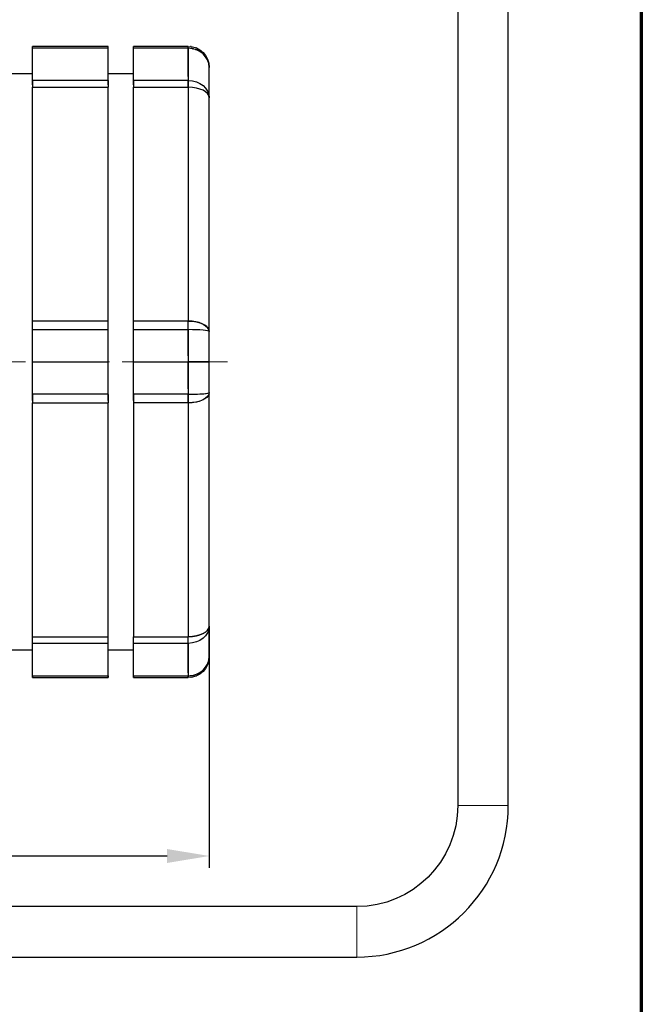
# Model space of a CAD drawing. Header units: millimetres. Extents: x 18 to 610, y -123 to 280.
# Tile 42 of 53: x 536 to 610, y 46 to 163. Entities that reach past the tile are written whole.
import ezdxf

# ---------------------------------------------------------------- set-up
doc = ezdxf.new("R2010")
doc.units = ezdxf.units.MM
doc.linetypes.add('CENTER', pattern=[8, 4.5, -1.5, 0.5, -1.5])
doc.linetypes.add('SOLID', pattern=[0])
doc.styles.add('Arial', font='Arial.ttf', dxfattribs={"height": 5})
doc.dimstyles.get("Standard").update_dxf_attribs({"dimtxt": 5, "dimasz": 5, "dimexe": 0.18, "dimexo": 0.0625, "dimgap": 0.09, "dimtad": 0, "dimtih": 1, "dimtoh": 1, "dimdec": 4, "dimzin": 0, "dimdsep": 46, "dimtxsty": 'Arial', "dimcen": 0.09, "dimadec": 0, "dimazin": 0, "dimtfac": 1, "dimtdec": 4, "dimtofl": 0, "dimtmove": 0, "dimatfit": 3, "dimfxl": 0, "dimtolj": 1, "dimtzin": 0, "dimarcsym": 0})

# ---------------------------------------------------------------- blocks, each defined once
blk = doc.blocks.new('*D2')
at = {"color": 0, "lineweight": -2}
for p, q in [((359.53, 91), (359.53, 62.3)), ((558.53, 91), (558.53, 62.3)), ((364.53, 63.7), (553.53, 63.7))]:
    blk.add_line(p, q, dxfattribs=at)
at = {"color": 0}
for points in [[(364.53, 64.53), (364.53, 62.87), (359.53, 63.7)], [(553.53, 62.87), (553.53, 64.53), (558.53, 63.7)]]:
    blk.add_solid(points, dxfattribs=at)
at = {"layer": 'Defpoints', "color": 0}
for p in [(359.53, 91), (558.53, 91), (558.53, 63.7)]:
    blk.add_point(p, dxfattribs=at)
at = {"color": 0, "lineweight": 9, "insert": (448.71, 68.75), "char_height": 5, "attachment_point": 5, "style": 'Arial'}
blk.add_mtext('\\A1;199.0', dxfattribs=at)
blk = doc.blocks.new('BlockOfViews_1')
at = {"linetype": 'SOLID', "lineweight": 30}
for p, q in [((588.03, 206.99, 66.93), (588.03, 69.69, 66.89)), ((594.03, 69.69, 66.89), (594.03, 206.99, 66.89)), ((546.53, 159.89, 11.53), (537.53, 159.89, 11.53)), ((546.53, 159.66, 12.57), (537.53, 159.66, 12.57)), ((556.03, 159.89, 11.53), (549.53, 159.89, 11.53)), ((556.03, 159.66, 12.57), (549.53, 159.66, 12.57)), ((556.67, 159.59, 12.54), (556.38, 159.66, 12.52)), ((556.38, 159.66, 12.52), (556.67, 159.59, 12.54)), ((556.38, 159.66, 12.52), (556.58, 159.61, 12.49)), ((556.58, 159.61, 12.49), (556.38, 159.66, 12.52)), ((556.89, 159.52, 12.46), (557.06, 159.48, 12.44)), ((557.06, 159.48, 12.44), (556.89, 159.52, 12.46)), ((557.28, 159.36, 12.43), (557.06, 159.48, 12.44)), ((557.66, 159.12, 12.28), (557.46, 159.25, 12.38)), ((557.79, 159, 12.27), (557.66, 159.12, 12.28)), ((557.94, 158.85, 12.2), (557.94, 158.85, 12.2)), ((558.13, 158.63, 12.07), (558.06, 158.71, 12.11)), ((558.19, 158.53, 12.05), (558.13, 158.63, 12.07)), ((558.53, 157.39, 11.53), (558.53, 157.39, 11.53)), ((537.53, 156.64, -4.51), (534.53, 156.64, -4.51)), ((546.53, 155.82, 19.23), (537.53, 155.82, 19.23)), ((549.53, 156.64, -4.51), (546.53, 156.64, -4.51)), ((556.03, 155.82, 19.23), (549.53, 155.82, 19.23)), ((537.53, 127.25, 35.99), (537.53, 155.03, 19.95)), ((537.53, 155.03, 19.95), (546.53, 155.03, 19.95)), ((546.53, 127.25, 35.99), (546.53, 155.03, 19.95)), ((549.53, 127.25, 35.99), (549.53, 155.03, 19.95)), ((549.53, 155.03, 19.95), (556.03, 155.03, 19.95)), ((556.03, 155.03, 19.95), (556.03, 127.25, 35.99)), ((558.37, 154.21, 18.49), (558.39, 154.18, 18.45)), ((558.53, 126, 33.82), (558.53, 153.78, 17.78)), ((546.53, 127.25, 35.99), (537.53, 127.25, 35.99)), ((556.03, 127.25, 35.99), (549.53, 127.25, 35.99)), ((546.53, 126.23, 36.31), (537.53, 126.23, 36.31)), ((556.03, 126.23, 36.31), (549.53, 126.23, 36.31)), ((537.53, 122.39, 36.49), (546.53, 122.39, 36.49)), ((549.53, 122.39, 36.49), (556.03, 122.39, 36.49)), ((546.53, 118.55, 36.31), (537.53, 118.55, 36.31)), ((556.03, 118.55, 36.31), (549.53, 118.55, 36.31)), ((558.53, 91, 17.78), (558.53, 118.78, 33.82)), ((537.53, 89.75, 19.95), (537.53, 117.53, 35.99)), ((537.53, 117.53, 35.99), (546.53, 117.53, 35.99)), ((546.53, 89.75, 19.95), (546.53, 117.53, 35.99)), ((556.03, 117.53, 35.99), (549.53, 117.53, 35.99)), ((549.53, 117.53, 35.99), (549.53, 89.75, 19.95)), ((556.03, 117.53, 35.99), (556.03, 89.75, 19.95)), ((537.53, 89.75, 19.95), (546.53, 89.75, 19.95)), ((546.53, 88.96, 19.23), (537.53, 88.96, 19.23)), ((549.53, 89.75, 19.95), (556.03, 89.75, 19.95)), ((556.03, 88.96, 19.23), (549.53, 88.96, 19.23)), ((537.53, 88.14, -4.51), (534.53, 88.14, -4.51)), ((549.53, 88.14, -4.51), (546.53, 88.14, -4.51)), ((558.36, 86.58, 11.84), (558.42, 86.72, 11.73)), ((558.42, 86.72, 11.73), (558.36, 86.58, 11.84)), ((558.42, 86.72, 11.73), (558.46, 86.87, 11.72)), ((558.49, 86.99, 11.71), (558.49, 87, 11.71)), ((558.53, 87.39, 11.53), (558.53, 87.39, 11.53)), ((558.29, 86.43, 11.97), (558.29, 86.43, 11.97)), ((558.29, 86.43, 11.97), (558.29, 86.43, 11.97)), ((537.53, 85.12, 12.57), (546.53, 85.12, 12.57)), ((537.53, 84.89, 11.53), (546.53, 84.89, 11.53)), ((549.53, 85.12, 12.57), (556.03, 85.12, 12.57)), ((549.53, 84.89, 11.53), (556.03, 84.89, 11.53)), ((576.03, 57.69, 66.89), (522.03, 57.69, 66.93)), ((522.03, 51.69, 66.89), (576.03, 51.69, 66.89))]:
    blk.add_line(p, q, dxfattribs=at)
at = {"color": 6, "linetype": 'CENTER', "lineweight": 9}
blk.add_lwpolyline([(356.2, 122.39), (561.32, 122.39)], dxfattribs=at)
at = {"linetype": 'SOLID', "lineweight": 30}
for points in [[(558.29, 154.31, 18.7), (558.13, 154.48, 18.94), (558.24, 154.36, 18.74)], [(558.47, 90.74, 18.12), (558.42, 90.57, 18.34), (558.49, 90.78, 18.16)]]:
    blk.add_polyline3d(points, dxfattribs=at)
at = {"linetype": 'SOLID', "lineweight": 30, "extrusion": (-1, -2.14981e-11, -4.69127e-12)}
for centre in [(-157.39, 11.53, -537.53), (-157.39, 11.53, -546.53)]:
    blk.add_arc(centre, 2.5, 162.767, 180, dxfattribs=at)
at = {"linetype": 'SOLID', "lineweight": 30, "extrusion": (-1, 0, 0)}
for centre, radius, start, end in [((-157.39, 11.53, -537.53), 2.5, 155.38, 180), ((-122.39, -4.51, -537.53), 41, 144.62, 155.38), ((-157.39, 11.53, -546.53), 2.5, 155.38, 180), ((-122.39, -4.51, -546.53), 41, 144.62, 155.38), ((-157.39, 11.53, -549.53), 2.5, 162.767, 180), ((-157.39, 11.53, -549.53), 2.5, 155.38, 180), ((-122.39, -4.51, -549.53), 41, 144.62, 155.38), ((-157.39, 11.53, -556.03), 2.5, 155.38, 180), ((-157.39, 11.53, -556.03), 2.5, 155.38, 180), ((-122.39, -4.51, -556.03), 41, 145.7913, 155.38), ((-122.39, -4.51, -558.53), 38.5, 144.62, 155.38), ((-153.78, 17.78, -549.53), 2.5, 127.387, 144.62), ((-153.78, 17.78, -556.03), 2.5, 120, 144.62), ((-126, 33.82, -537.53), 2.5, 95.38, 120), ((-126, 33.82, -546.53), 2.5, 95.38, 120), ((-126, 33.82, -549.53), 2.5, 102.767, 120), ((-126, 33.82, -549.53), 2.5, 95.38, 120), ((-126, 33.82, -556.03), 2.5, 95.38, 120), ((-126, 33.82, -556.03), 2.5, 95.38, 120), ((-122.39, -4.51, -537.53), 41, 90, 95.38), ((-122.39, -4.51, -546.53), 41, 90, 95.38), ((-122.39, -4.51, -549.53), 41, 90, 95.38), ((-122.39, -4.51, -549.53), 41, 91.614, 95.38), ((-122.39, -4.51, -556.03), 41, 91.0342, 95.38), ((-122.39, -4.51, -558.53), 38.5, 90, 95.38), ((-122.39, -4.51, -537.53), 41, 84.62, 90), ((-122.39, -4.51, -546.53), 41, 84.62, 90), ((-122.39, -4.51, -549.53), 41, 84.62, 90), ((-122.39, -4.51, -549.53), 41, 86.234, 90), ((-122.39, -4.51, -556.03), 41, 85.5445, 90), ((-122.39, -4.51, -558.53), 38.5, 84.62, 90), ((-118.78, 33.82, -549.53), 2.5, 67.387, 84.62), ((-118.78, 33.82, -556.03), 2.5, 60, 84.62), ((-122.39, -4.51, -558.53), 38.5, 24.62, 35.38), ((-91, 17.78, -537.53), 2.5, 35.38, 60), ((-122.39, -4.51, -537.53), 41, 24.62, 35.38), ((-91, 17.78, -546.53), 2.5, 35.38, 60), ((-122.39, -4.51, -546.53), 41, 24.62, 35.38), ((-91, 17.78, -549.53), 2.5, 42.767, 60), ((-91, 17.78, -549.53), 2.5, 35.38, 60), ((-122.39, -4.51, -549.53), 41, 24.62, 35.38), ((-91, 17.78, -556.03), 2.5, 35.38, 60), ((-91, 17.78, -556.03), 2.5, 35.38, 60), ((-122.39, -4.51, -556.03), 41, 25.7913, 35.38), ((-87.39, 11.53, -549.53), 2.5, 7.387, 24.62), ((-87.39, 11.53, -556.03), 2.5, 0, 24.62)]:
    blk.add_arc(centre, radius, start, end, dxfattribs=at)
at = {"linetype": 'SOLID', "lineweight": 30, "extrusion": (0, 0, -1)}
for centre, radius, start, end in [((-556.03, 157.39, -11.53), 2.5, 90, 180), ((-556.03, 87.39, -11.53), 2.5, 186.1656, 188.3328), ((-556.03, 87.39, -11.53), 2.5, 231.6673, 233.536), ((-556.03, 87.39, -11.53), 2.5, 216.6673, 218.3327), ((-556.03, 87.39, -11.53), 2.5, 201.6672, 203.3327), ((-556.03, 87.39, -11.53), 2.5, 262.1962, 262.945), ((-556.03, 87.39, -11.53), 2.5, 246.7593, 248.2839), ((-576.03, 69.69, -66.89), 12, 180, 270)]:
    blk.add_arc(centre, radius, start, end, dxfattribs=at)
at = {"linetype": 'SOLID', "lineweight": 30, "extrusion": (0, -0.416598, 0.909091)}
blk.add_arc((556.03, 147.88, -55.09), 2.5, 0, 90, dxfattribs=at)
blk.add_arc((556.03, 147.88, -55.09), 2.5, 0, 90, dxfattribs=at)
at = {"linetype": 'SOLID', "lineweight": 30, "extrusion": (1, 0, 0)}
for centre, radius, start, end in [((122.39, -4.51, 556.03), 41, 24.62, 35.38), ((153.78, 17.78, 537.53), 2.5, 35.38, 60), ((153.78, 17.78, 546.53), 2.5, 35.38, 60), ((153.78, 17.78, 549.53), 2.5, 35.38, 60), ((153.78, 17.78, 556.03), 2.5, 35.38, 60), ((122.39, -4.51, 556.03), 41, 84.62, 90), ((122.39, -4.51, 556.03), 41, 90, 95.38), ((118.78, 33.82, 537.53), 2.5, 95.38, 120), ((118.78, 33.82, 546.53), 2.5, 95.38, 120), ((118.78, 33.82, 549.53), 2.5, 95.38, 120), ((118.78, 33.82, 556.03), 2.5, 95.38, 120), ((122.39, -4.51, 556.03), 41, 144.62, 155.38), ((87.39, 11.53, 537.53), 2.5, 155.38, 180), ((87.39, 11.53, 546.53), 2.5, 155.38, 180), ((87.39, 11.53, 549.53), 2.5, 155.38, 180), ((87.39, 11.53, 556.03), 2.5, 155.38, 180)]:
    blk.add_arc(centre, radius, start, end, dxfattribs=at)
at = {"linetype": 'SOLID', "lineweight": 30}
for centre, radius, start, end in [((556.03, 157.39, 11.53), 2.5, 81.6672, 83.3328), ((556.03, 157.39, 11.53), 2.5, 66.6674, 68.3328), ((556.03, 157.39, 11.53), 2.5, 51.6673, 53.3328), ((556.03, 157.39, 11.53), 2.5, 36.6673, 38.3327), ((556.03, 157.39, 11.53), 2.5, 21.6672, 23.3327), ((556.03, 157.39, 11.53), 2.5, 6.6673, 8.3328), ((576.03, 69.69, 66.89), 18, 270.0001, 359.9999)]:
    blk.add_arc(centre, radius, start, end, dxfattribs=at)
at = {"linetype": 'SOLID', "lineweight": 30, "extrusion": (-1, -1.48118e-11, -1.62723e-11)}
for centre in [(-153.78, 17.78, -537.53), (-153.78, 17.78, -546.53)]:
    blk.add_arc(centre, 2.5, 127.387, 144.62, dxfattribs=at)
at = {"linetype": 'SOLID', "lineweight": 30, "extrusion": (0, 0.578997, -0.81533)}
blk.add_arc((-556.03, 135.68, 74.54), 2.5, 90, 180, dxfattribs=at)
blk.add_arc((-556.03, 135.68, 74.54), 2.5, 90, 180, dxfattribs=at)
at = {"linetype": 'SOLID', "lineweight": 30, "extrusion": (0, -0.866025, 0.5)}
for centre, start in [((556.03, 92.29, -124.29), 0), ((556.03, 92.29, -124.29), 0), ((556.03, 92.29, -92.21), 7.3343)]:
    blk.add_arc(centre, 2.5, start, 90, dxfattribs=at)
at = {"linetype": 'SOLID', "lineweight": 30, "extrusion": (-1, -6.68629e-12, -2.09635e-11)}
for centre in [(-126, 33.82, -537.53), (-126, 33.82, -546.53)]:
    blk.add_arc(centre, 2.5, 102.767, 120, dxfattribs=at)
at = {"linetype": 'SOLID', "lineweight": 30, "extrusion": (0, 0.866025, -0.5)}
blk.add_arc((-556.03, 92.29, 92.21), 2.5, 90, 180, dxfattribs=at)
at = {"linetype": 'SOLID', "lineweight": 30, "extrusion": (-1, -4.73871e-12, -1.00858e-10)}
for centre in [(-122.39, -4.51, -537.53), (-122.39, -4.51, -546.53)]:
    blk.add_arc(centre, 41, 91.614, 95.38, dxfattribs=at)
at = {"linetype": 'SOLID', "lineweight": 30, "extrusion": (0, -0.995595, 0.093761)}
blk.add_arc((556.03, 45.49, -122.27), 2.5, 0, 90, dxfattribs=at)
blk.add_arc((556.03, 45.49, -122.27), 2.5, 0, 90, dxfattribs=at)
at = {"linetype": 'SOLID', "lineweight": 30, "extrusion": (-1, 4.73871e-12, -1.00858e-10)}
for centre in [(-122.39, -4.51, -537.53), (-122.39, -4.51, -546.53)]:
    blk.add_arc(centre, 41, 86.234, 90, dxfattribs=at)
at = {"linetype": 'SOLID', "lineweight": 30, "extrusion": (0, 1, 6.12303e-17)}
blk.add_arc((-556.03, 33.99, 122.39), 2.5, 90, 180, dxfattribs=at)
at = {"linetype": 'SOLID', "lineweight": 30, "extrusion": (0, -1, -6.12303e-17)}
blk.add_arc((556.03, 33.99, -122.39), 2.5, 0, 90, dxfattribs=at)
at = {"linetype": 'SOLID', "lineweight": 30, "extrusion": (-1, 6.68629e-12, -2.09635e-11)}
for centre in [(-118.78, 33.82, -537.53), (-118.78, 33.82, -546.53)]:
    blk.add_arc(centre, 2.5, 67.387, 84.62, dxfattribs=at)
at = {"linetype": 'SOLID', "lineweight": 30, "extrusion": (0, 0.995595, 0.093761)}
for start in [90, 94.8992]:
    blk.add_arc((-556.03, 22.53, 121.43), 2.5, start, 180, dxfattribs=at)
at = {"linetype": 'SOLID', "lineweight": 30, "extrusion": (0, -0.866025, -0.5)}
for centre, start in [((556.03, -30.1, -119.78), 0), ((556.03, -30.1, -119.78), 7.3343), ((556.03, -30.1, -87.7), 0)]:
    blk.add_arc(centre, 2.5, start, 90, dxfattribs=at)
at = {"linetype": 'SOLID', "lineweight": 30, "extrusion": (0, 0.866025, 0.5)}
blk.add_arc((-556.03, -30.1, 87.7), 2.5, 90, 180, dxfattribs=at)
at = {"linetype": 'SOLID', "lineweight": 30, "extrusion": (0, -0.578997, -0.81533)}
for start in [0, 360]:
    blk.add_arc((556.03, -63.9, -67.19), 2.5, start, 90, dxfattribs=at)
at = {"linetype": 'SOLID', "lineweight": 30, "extrusion": (-1, 1.48118e-11, -1.62723e-11)}
for centre in [(-91, 17.78, -537.53), (-91, 17.78, -546.53)]:
    blk.add_arc(centre, 2.5, 42.767, 60, dxfattribs=at)
at = {"linetype": 'SOLID', "lineweight": 30, "extrusion": (0, 0.416598, 0.909091)}
for start in [90, 94.8992]:
    blk.add_arc((-556.03, -74.64, 46.89), 2.5, start, 180, dxfattribs=at)
at = {"linetype": 'SOLID', "lineweight": 30, "extrusion": (0, -1.6719e-08, -1)}
blk.add_arc((-556.03, 87.39, -11.53), 2.5, 180, 270, dxfattribs=at)
at = {"linetype": 'SOLID', "lineweight": 30, "extrusion": (-1, 2.14981e-11, -4.69127e-12)}
for centre in [(-87.39, 11.53, -537.53), (-87.39, 11.53, -546.53)]:
    blk.add_arc(centre, 2.5, 7.387, 24.62, dxfattribs=at)
at = {"color": 196, "linetype": 'SOLID', "lineweight": 9, "extrusion": (0, 1, -1.18424e-16)}
blk.add_arc((-591.03, 66.89, 69.69), 3, 0, 180, dxfattribs=at)
at = {"color": 196, "linetype": 'SOLID', "lineweight": 9, "extrusion": (1, 1.18424e-16, -2.58386e-16)}
blk.add_arc((54.69, 66.89, 576.03), 3, 359.9189, 180, dxfattribs=at)
blk = doc.blocks.new('A21-m2')
at = {"color": 51, "linetype": 'SOLID', "lineweight": 70}
blk.add_line((609.82, 280.03), (609.82, -119.97), dxfattribs=at)

msp = doc.modelspace()

# ---------------------------------------------------------------- block references
for name in ['A21-m2', 'BlockOfViews_1']:
    msp.add_blockref(name, (0, 0))

# ---------------------------------------------------------------- dimensions: what is measured, and where the dimension line sits
at = {"lineweight": 9}
dim = msp.add_linear_dim(base=(558.53, 63.7), p1=(359.53, 91), p2=(558.53, 91), dimstyle='Standard', override={"dimtxt": 5, "dimasz": 5, "dimexe": 1.4, "dimexo": 0, "dimgap": 2.5, "dimtad": 1, "dimtih": 0, "dimtoh": 1, "dimdec": 1, "dimlfac": 1, "dimpost": '<>', "dimsah": 1, "dimse1": 0, "dimse2": 0, "dimtix": 1}, dxfattribs=at)
dim.commit()
dim.dimension.update_dxf_attribs({"geometry": '*D2', "text_midpoint": (448.71, 63.7), "dimtype": 160})

doc.saveas('drawing.dxf')
